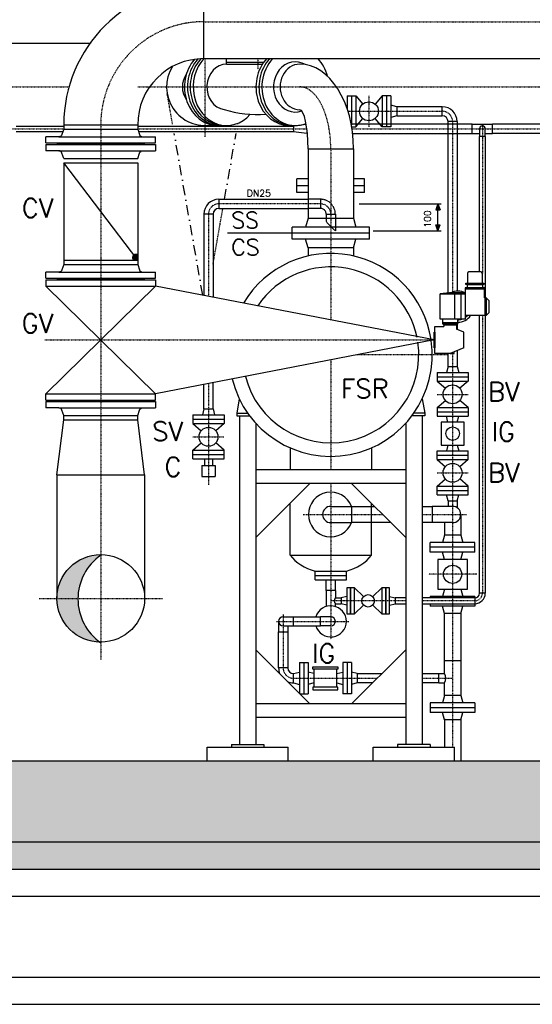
# Model space of a CAD drawing. Header units: millimetres. Extents: x -197187 to 241957296, y -45270 to 70505.
# Tile 3 of 116: x -48676 to -46782, y -41298 to -37659. Entities that reach past the tile are written whole.
import ezdxf
from ezdxf.enums import TextEntityAlignment as Align

# ---------------------------------------------------------------- set-up
doc = ezdxf.new("R2010")
doc.units = ezdxf.units.MM
doc.header["$LTSCALE"] = 0.5
for name, pattern in [('DASHDOT', [1, 0.5, -0.25, 0, -0.25]), ('DOT', [0.25, 0, -0.25]), ('HIDDEN', [0.375, 0.25, -0.125])]:
    doc.linetypes.add(name, pattern=pattern)
for name, color, linetype in [('21', 7, 'Continuous'), ('41', 7, 'Continuous'), ('42', 7, 'Continuous'), ('44', 7, 'Continuous'), ('45', 7, 'Continuous'), ('P-MU025ENTL', 7, 'Continuous'), ('P-MU025ENTLÜ', 7, 'Continuous'), ('P-MU050ENTL', 7, 'Continuous'), ('P-MU150AUSL', 7, 'Continuous'), ('P-MU150EINL', 7, 'Continuous'), ('P-MU200EINL', 7, 'Continuous'), ('P-MU300AUSL', 7, 'Continuous')]:
    doc.layers.add(name, color=color, linetype=linetype)
doc.styles.add('ROMANS', font='ROMANS', dxfattribs={"height": 0.2})

msp = doc.modelspace()

# ---------------------------------------------------------------- hatches: boundary and pattern name
at = {"lineweight": 5}
h = msp.add_hatch(dxfattribs=at)
h.set_pattern_fill('ANSI33', color=256, scale=25)
h.set_pattern_definition([(45, (0, -294.98), (-112.2532, 112.2532), []), (45, (112.25, -294.98), (-112.2532, 112.2532), [79.375, -39.6875])])
h.paths.add_polyline_path([(-51726.934, -35901.362), (-51706.934, -35881.362), (-51496.934, -35881.362), (-51476.934, -35901.362), (-51476.934, -40397.563), (-39076.934, -40397.563), (-39076.934, -35901.362), (-39056.934, -35881.362), (-38846.934, -35881.362), (-38826.934, -35901.362), (-38826.934, -40697.563), (-51726.934, -40697.563)])
at = {"linetype": 'Continuous'}
h = msp.add_hatch(color=256, dxfattribs=at)
h.paths.add_polyline_path([(-47131.294, -38339.563), (-47131.294, -38361.416), (-47123.402, -38361.418)])
h.paths.add_polyline_path([(-47139.197, -38361.413), (-47131.294, -38361.416), (-47131.294, -38339.563)])
h = msp.add_hatch(color=256, dxfattribs=at)
h.paths.add_polyline_path([(-47131.294, -38439.563), (-47131.294, -38417.711), (-47123.402, -38417.709)])
h.paths.add_polyline_path([(-47139.197, -38417.713), (-47131.294, -38417.711), (-47131.294, -38439.563)])
at = {"lineweight": 5}
h = msp.add_hatch(dxfattribs=at)
h.set_pattern_fill('ANSI36', color=256, scale=10)
h.set_pattern_definition([(45, (0, -114305.756), (16.83798, 61.739261), [79.375, -15.875, 0, -15.875])])
h.paths.add_polyline_path([(-51476.934, -40697.563), (-51926.934, -40697.563), (-51926.934, -40797.563), (-51476.934, -40797.563)])
h.paths.add_polyline_path([(-50576.934, -40697.563), (-51476.934, -40697.563), (-51476.934, -40797.563), (-50576.934, -40797.563)])
h.paths.add_polyline_path([(-38626.934, -40697.563), (-50576.934, -40697.563), (-50576.934, -40797.563), (-38626.934, -40797.563)])
at = {"layer": 'P-MU200EINL'}
h = msp.add_hatch(color=256, dxfattribs=at)
h.dxf.hatch_style = 1
h.paths.add_polyline_path([(-48240.434, -38528.621, 1), (-48254.798, -38547.563), (-48240.434, -38547.563)])
h = msp.add_hatch(color=256, dxfattribs=at)
h.dxf.hatch_style = 1
h.paths.add_polyline_path([(-48461.278, -39799.643), (-48538.022, -39799.643, 0.41421356), (-48376.072, -39961.593, -0.24701126)])
h.paths.add_polyline_path([(-48376.072, -39637.693, 0.41421356), (-48538.022, -39799.643), (-48461.278, -39799.643, -0.24701126)])

# ---------------------------------------------------------------- linework, layer by layer
at = {"linetype": 'HIDDEN', "ltscale": 10}
for p, q in [((-47564.934, -38322.713), (-47611.084, -38322.713)), ((-47564.934, -38322.713), (-47564.934, -38356.413)), ((-47564.934, -38356.413), (-47611.084, -38356.413)), ((-47543.784, -38377.563), (-47510.084, -38377.563)), ((-47543.784, -38377.563), (-47543.784, -38405.863)), ((-47510.084, -38377.563), (-47510.084, -38439.563)), ((-47510.084, -38439.563), (-47543.784, -38405.863))]:
    msp.add_line(p, q, dxfattribs=at)
at = {"linetype": 'Continuous'}
for p, q in [((-47131.294, -38339.563), (-47139.197, -38361.413)), ((-47131.294, -38339.563), (-47123.402, -38361.418)), ((-47139.197, -38361.413), (-47123.402, -38361.418)), ((-47139.197, -38417.713), (-47123.402, -38417.709)), ((-47131.294, -38439.563), (-47139.197, -38417.713)), ((-47131.294, -38439.563), (-47123.402, -38417.709))]:
    msp.add_line(p, q, dxfattribs=at)
for p, q in [((-46961.663, -38635.298), (-47027.562, -38635.298)), ((-47068.579, -38766.005), (-47068.579, -38672.707)), ((-47045.658, -38766.005), (-47045.658, -38672.707)), ((-46959.129, -38649.575), (-47030.095, -38649.575)), ((-47030.095, -38649.575), (-47030.095, -38766.005)), ((-46959.129, -38655.305), (-47030.095, -38655.305)), ((-46959.129, -38686.406), (-46959.129, -38649.575)), ((-46953.399, -38686.406), (-46959.129, -38686.406)), ((-46957.614, -38686.406), (-46957.614, -38752.305)), ((-46953.399, -38686.406), (-46941.938, -38697.867)), ((-46953.399, -38686.406), (-46953.399, -38752.305)), ((-46941.938, -38740.845), (-46941.938, -38697.867)), ((-46953.399, -38752.305), (-46941.938, -38740.845)), ((-47114.422, -38778.549), (-47057.118, -38778.549)), ((-47114.422, -38782.328), (-47108.692, -38788.058)), ((-47057.118, -38782.328), (-47062.849, -38788.058)), ((-46953.399, -38752.305), (-47030.095, -38752.305)), ((-47062.849, -38788.058), (-47108.692, -38788.058)), ((-47108.692, -38788.058), (-47108.692, -38792.418)), ((-47062.849, -38788.058), (-47062.849, -38802.186)), ((-47035.343, -38813.907), (-47062.849, -38802.186)), ((-47035.343, -38871.211), (-47035.343, -38813.907)), ((-47035.343, -38871.211), (-47085.77, -38892.699)), ((-47085.77, -38892.699), (-47070.618, -38892.699)), ((-47070.618, -38892.699), (-47070.618, -38886.243))]:
    msp.add_line(p, q)
msp.add_lwpolyline([(-46966.879, -38632.432), (-46966.879, -38596.902, 0.41421356), (-46972.609, -38591.172), (-47016.615, -38591.172, 0.41421356), (-47022.345, -38596.902), (-47022.345, -38632.432)], format="xyb", close=True)
for points in [[(-47027.562, -38638.163), (-47027.562, -38632.432), (-46961.663, -38632.432), (-46961.663, -38638.163)], [(-47022.345, -38649.575), (-47022.345, -38638.163), (-46966.879, -38638.163), (-46966.879, -38649.575)], [(-47145.366, -38871.211), (-47145.366, -38813.907), (-47143.074, -38813.907), (-47143.074, -38871.211)]]:
    msp.add_lwpolyline(points, close=True)
for points in [[(-47030.095, -38766.005), (-47123.018, -38766.005), (-47123.018, -38672.707), (-47030.095, -38672.707)], [(-47114.422, -38766.005), (-47114.422, -38782.328), (-47057.118, -38782.328), (-47057.118, -38766.005)], [(-47085.77, -38892.699), (-47143.074, -38892.699), (-47143.074, -38792.418), (-47108.692, -38792.418)]]:
    msp.add_lwpolyline(points)
at = {"linetype": 'HIDDEN', "ltscale": 10}
for radius in [54.85, 21.15]:
    msp.add_arc((-47564.934, -38377.563), radius, 0, 90, dxfattribs=at)
for centre, radius, start, end in [((-47057.118, -39121.067), 453.177, 86.581427, 98.361383), ((-47057.118, -38719.356), 57.304, 61.863509, 117.830517), ((-47057.118, -38666.35), 5.73, 46.581381, 133.418619), ((-47057.118, -38719.356), 57.304, 270, 324.900368), ((-47057.118, -38719.356), 48.708, 270, 286.720066), ((-47057.118, -38719.356), 48.708, 303.696422, 317.431546)]:
    msp.add_arc(centre, radius, start, end)
at = {"layer": '21', "linetype": 'Continuous', "ltscale": 10}
for p, q in [((-51476.934, -40397.563), (-39076.934, -40397.563)), ((-51926.934, -40697.563), (-38626.934, -40697.563)), ((-51726.934, -40697.563), (-38826.934, -40697.563)), ((-51926.934, -40797.563), (-38626.934, -40797.563))]:
    msp.add_line(p, q, dxfattribs=at)
at = {"layer": '21', "linetype": 'HIDDEN', "ltscale": 10}
msp.add_line((-51476.934, -40897.563), (-39076.934, -40897.563), dxfattribs=at)
at = {"layer": '21', "linetype": 'Continuous'}
for p, q in [((-51926.934, -41197.563), (-38626.934, -41197.563)), ((-51926.934, -41297.563), (-38626.934, -41297.563))]:
    msp.add_line(p, q, dxfattribs=at)
at = {"layer": '41', "linetype": 'Continuous', "ltscale": 10}
for p, q in [((-47865.093, -39059.654), (-47873.976, -39112.563)), ((-47188.775, -39059.654), (-47179.891, -39112.563)), ((-47873.976, -39112.563), (-47834.179, -39112.563)), ((-47873.976, -39112.563), (-47873.976, -39122.563)), ((-47179.891, -39112.563), (-47219.688, -39112.563)), ((-47179.891, -39112.563), (-47179.891, -39122.563)), ((-47873.976, -39122.563), (-47826.934, -39122.563)), ((-47863.976, -39122.563), (-47863.976, -40337.563)), ((-47179.891, -39122.563), (-47226.934, -39122.563)), ((-47189.891, -39122.563), (-47189.891, -40337.563)), ((-47803.976, -39150.294), (-47803.976, -40337.563)), ((-47249.891, -39150.294), (-47249.891, -40337.563)), ((-47249.891, -39322.563), (-47803.976, -39322.563)), ((-47249.891, -39372.563), (-47803.976, -39372.563)), ((-47803.976, -39572.563), (-47603.976, -39372.563)), ((-47249.891, -39572.563), (-47449.891, -39372.563)), ((-47803.976, -39987.563), (-47603.976, -40187.563)), ((-47249.891, -39987.563), (-47449.891, -40187.563)), ((-47249.891, -40187.563), (-47803.976, -40187.563)), ((-47249.891, -40237.563), (-47803.976, -40237.563)), ((-47983.976, -40347.563), (-47683.976, -40347.563)), ((-47983.976, -40397.563), (-47983.976, -40347.563)), ((-47893.976, -40337.563), (-47773.976, -40337.563)), ((-47893.976, -40337.563), (-47893.976, -40347.563)), ((-47773.976, -40337.563), (-47773.976, -40347.563)), ((-47683.976, -40397.563), (-47683.976, -40347.563)), ((-47369.891, -40347.563), (-47069.891, -40347.563)), ((-47369.891, -40397.563), (-47369.891, -40347.563)), ((-47159.891, -40337.563), (-47279.891, -40337.563)), ((-47279.891, -40337.563), (-47279.891, -40347.563)), ((-47159.891, -40337.563), (-47159.891, -40347.563)), ((-47069.891, -40397.563), (-47069.891, -40347.563))]:
    msp.add_line(p, q, dxfattribs=at)
at = {"layer": '41', "linetype": 'DASHDOT', "ltscale": 10}
msp.add_arc((-46994.934, -39778.563), 28, 270, 0, dxfattribs=at)
at = {"layer": '45', "linetype": 'DASHDOT', "ltscale": 10}
for p, q in [((-47995.934, -37666.563), (-42139.144, -37666.563)), ((-47991.114, -38092.259), (-47991.114, -37803.063)), ((-47795.934, -37803.063), (-47795.934, -37843.72)), ((-51111.967, -37907.563), (-48494.137, -37907.563)), ((-48240.434, -37907.563), (-44091.434, -37907.563)), ((-47076.934, -38035.563), (-47076.934, -38665.587)), ((-46966.934, -38047.8), (-46966.934, -38596.113)), ((-48733.293, -38062.563), (-48513.434, -38062.563)), ((-48240.434, -38062.563), (-47615.343, -38062.563)), ((-47448.41, -38062.563), (-45815.343, -38062.563)), ((-47526.934, -38136.563), (-47526.934, -38768.778)), ((-47564.934, -38339.563), (-47940.784, -38339.563)), ((-47978.784, -38377.563), (-47978.784, -38681.398)), ((-46966.934, -38752.305), (-46966.934, -39778.563)), ((-47076.934, -38892.699), (-47076.934, -40347.563)), ((-47526.934, -38916.349), (-47526.934, -39322.563)), ((-47095.554, -38897.563), (-47429.791, -38897.563)), ((-47978.784, -39003.728), (-47978.784, -39378.655)), ((-48036.284, -39200.563), (-47921.284, -39200.563)), ((-47526.934, -39372.563), (-47526.934, -39949.005)), ((-47628.702, -39487.563), (-47334.891, -39487.563)), ((-47189.891, -39487.563), (-47026.053, -39487.563)), ((-47249.891, -39806.563), (-47526.934, -39806.563)), ((-46994.934, -39806.563), (-47189.891, -39806.563))]:
    msp.add_line(p, q, dxfattribs=at)
at = {"layer": '45', "linetype": 'Continuous', "ltscale": 10}
for p, q in [((-47911.934, -37823.413), (-47911.934, -37803.063)), ((-48688.934, -38051.913), (-48513.434, -38051.913)), ((-48240.434, -38051.913), (-47664.934, -38051.913)), ((-47943.934, -38050.063), (-47911.934, -38050.063)), ((-47679.934, -38050.063), (-47657.934, -38050.063)), ((-47617.737, -38046.061), (-47664.934, -38051.913)), ((-47664.934, -38051.913), (-47664.934, -38073.213)), ((-47004.934, -38045.713), (-47451.327, -38045.713)), ((-47004.934, -38079.413), (-47004.934, -38045.713)), ((-47004.934, -38045.713), (-46928.934, -38045.713)), ((-46174.193, -38045.713), (-46928.934, -38045.713)), ((-46928.934, -38079.413), (-46928.934, -38045.713)), ((-48516.708, -38073.213), (-48688.934, -38073.213)), ((-47664.934, -38073.213), (-48237.16, -38073.213)), ((-47614.934, -38079.413), (-47664.934, -38073.213)), ((-47614.934, -38065.955), (-47614.934, -38079.413)), ((-47614.934, -38079.413), (-47613.546, -38079.413)), ((-47446.12, -38079.413), (-47004.934, -38079.413)), ((-47004.934, -38079.413), (-46977.584, -38079.413)), ((-46977.584, -38062.563), (-46977.584, -38090.563)), ((-46956.284, -38090.563), (-46977.584, -38090.563)), ((-46977.584, -38591.172), (-46977.584, -38090.563)), ((-46956.284, -38090.563), (-46956.284, -38062.563)), ((-46956.284, -38079.413), (-46928.934, -38079.413)), ((-46956.284, -38090.563), (-46956.284, -38686.406)), ((-45813.546, -38079.413), (-46928.934, -38079.413)), ((-47611.084, -38136.563), (-47611.084, -38392.563)), ((-47611.084, -38136.563), (-47442.784, -38136.563)), ((-47442.784, -38136.563), (-47442.784, -38392.563)), ((-47940.784, -38322.713), (-47611.084, -38322.713)), ((-47940.784, -38322.713), (-47940.784, -38356.413)), ((-47421.547, -38339.563), (-47118.794, -38339.563)), ((-47131.294, -38439.563), (-47131.294, -38339.563)), ((-47995.634, -38377.563), (-47995.634, -38678.14)), ((-47961.934, -38377.563), (-47995.634, -38377.563)), ((-47961.934, -38377.563), (-47961.934, -38684.657)), ((-47940.784, -38356.413), (-47611.084, -38356.413)), ((-47611.084, -38392.563), (-47619.926, -38425.563)), ((-47611.084, -38392.563), (-47442.784, -38392.563)), ((-47442.784, -38392.563), (-47433.941, -38425.563)), ((-47384.434, -38425.563), (-47669.434, -38425.563)), ((-47669.434, -38469.563), (-47669.434, -38425.563)), ((-47384.434, -38447.563), (-47669.434, -38447.563)), ((-47384.434, -38469.563), (-47384.434, -38425.563)), ((-47370.056, -38439.563), (-47118.794, -38439.563)), ((-47384.434, -38469.563), (-47669.434, -38469.563)), ((-47611.084, -38502.563), (-47619.926, -38469.563)), ((-47442.784, -38502.563), (-47433.941, -38469.563)), ((-47442.784, -38502.563), (-47611.084, -38502.563)), ((-47611.084, -38502.563), (-47611.084, -38532.127)), ((-47442.784, -38502.563), (-47442.784, -38532.127)), ((-46977.584, -39778.563), (-46977.584, -38752.305)), ((-46956.284, -38752.305), (-46956.284, -39778.563)), ((-47961.934, -39097.563), (-47961.934, -39000.47)), ((-47995.634, -39097.563), (-47995.634, -39006.987)), ((-47995.634, -39097.563), (-48001.529, -39119.563)), ((-47995.634, -39097.563), (-47961.934, -39097.563)), ((-47961.934, -39097.563), (-47956.039, -39119.563)), ((-48036.284, -39119.563), (-48036.284, -39151.563)), ((-48036.284, -39119.563), (-47921.284, -39119.563)), ((-48036.284, -39135.563), (-47921.284, -39135.563)), ((-47921.284, -39119.563), (-47921.284, -39151.563)), ((-48036.284, -39151.563), (-47921.284, -39151.563)), ((-48036.284, -39151.563), (-48005.423, -39177.862)), ((-47921.284, -39151.563), (-47952.144, -39177.862)), ((-48036.284, -39249.563), (-48005.423, -39223.265)), ((-48036.284, -39249.563), (-47921.284, -39249.563)), ((-48036.284, -39281.563), (-48036.284, -39249.563)), ((-47921.284, -39249.563), (-47952.144, -39223.265)), ((-47921.284, -39281.563), (-47921.284, -39249.563)), ((-48036.284, -39265.563), (-47921.284, -39265.563)), ((-48036.284, -39281.563), (-47921.284, -39281.563)), ((-47993.784, -39281.563), (-47993.784, -39306.563)), ((-47963.784, -39281.563), (-47963.784, -39306.563)), ((-48003.784, -39306.563), (-48003.784, -39346.563)), ((-48003.784, -39306.563), (-47953.784, -39306.563)), ((-47953.784, -39306.563), (-47953.784, -39346.563)), ((-48003.784, -39346.563), (-47953.784, -39346.563)), ((-47249.891, -39795.913), (-47288.934, -39795.913)), ((-46994.934, -39795.913), (-47189.891, -39795.913)), ((-46994.934, -39795.913), (-46994.934, -39817.213)), ((-46956.284, -39778.563), (-46977.584, -39778.563)), ((-47288.934, -39817.213), (-47249.891, -39817.213)), ((-47189.891, -39817.213), (-46994.934, -39817.213))]:
    msp.add_line(p, q, dxfattribs=at)
msp.add_circle((-47978.784, -39200.563), 35, dxfattribs=at)
for centre, radius, start, end in [((-47991.114, -37907.563), 142.5, 148.212105, 280.220064), ((-47991.114, -37907.563), 84.15, 145.004475, 214.995525), ((-47795.934, -37578.278), 431.346, 253.114122, 273.85707), ((-46966.934, -38062.563), 10.65, 0, 180), ((-47940.784, -38377.563), 54.85, 90, 180), ((-47940.784, -38377.563), 21.15, 90, 180), ((-47526.934, -38897.563), 375, 8.670904, 149.349914), ((-47526.934, -38897.563), 325, 11.339677, 146.159414), ((-47526.934, -38897.563), 375, 193.763997, 8.206594), ((-47526.934, -38897.563), 325, 194.19815, 8.229696), ((-46994.934, -39778.563), 38.65, 270, 0), ((-46994.934, -39778.563), 17.35, 270, 0)]:
    msp.add_arc(centre, radius, start, end, dxfattribs=at)
at = {"layer": '45', "linetype": 'DASHDOT', "ltscale": 10}
for centre, start, end in [((-47114.934, -38035.563), 0, 90), ((-47940.784, -38377.563), 90, 180), ((-47564.934, -38377.563), 0, 90), ((-47664.934, -40054.563), 180, 270)]:
    msp.add_arc(centre, 38, start, end, dxfattribs=at)
at = {"layer": '45', "linetype": 'Continuous', "ltscale": 10}
for centre, major_axis, ratio, start_param, end_param in [((-47922.934, -37907.563), (0, -142.5), 0.866025, 3.89179369, 6.28318531), ((-47911.934, -37907.563), (0, -142.5), 0.866025, 3.88917733, 7.06539428), ((-47679.934, -37907.563), (0, -142.5), 0.866025, 3.88917733, 6.28318531), ((-47668.934, -37907.563), (0, -142.5), 0.866025, 3.88917733, 6.28318531), ((-47657.934, -37907.563), (0, -142.5), 0.866025, 3.88917733, 6.60972898), ((-47657.934, -37907.563), (0, -142.5), 0.866025, 1.85308878, 2.39400798), ((-47943.934, -37907.563), (0, -142.5), 0.866025, 3.9134932, 6.28318531), ((-47932.934, -37907.563), (0, -142.5), 0.866025, 3.89917739, 6.28318531), ((-47911.934, -37907.563), (0, -84.15), 0.86602572, 3.14159265, 6.15533961), ((-47657.934, -37907.563), (0, -92.992), 0.86602544, 2.66041872, 6.58681691), ((-47641.434, -37907.563), (0, -84.15), 0.86602544, 3.14159265, 6.28318531), ((-47641.434, -38136.563), (0, 313.15), 0.63436021, 4.71238898, 6.28318516), ((-47641.434, -38136.563), (0, 144.85), 0.20952641, 4.71238898, 6.28282035)]:
    msp.add_ellipse(centre, major_axis=major_axis, ratio=ratio, start_param=start_param, end_param=end_param, dxfattribs=at)
at = {"layer": '45', "linetype": 'DASHDOT', "ltscale": 10}
msp.add_ellipse((-47641.434, -38136.563), major_axis=(0, 229), ratio=0.49999956, start_param=4.71238898, end_param=6.28318531, dxfattribs=at)
at = {"layer": 'P-MU025ENTL', "linetype": 'Continuous', "ltscale": 10}
for p, q in [((-47543.784, -39768.563), (-47543.784, -39728.563)), ((-47510.084, -39768.563), (-47510.084, -39728.563)), ((-47510.084, -39768.563), (-47543.784, -39768.563)), ((-47543.784, -39768.563), (-47543.784, -39827.588)), ((-47510.084, -39768.563), (-47510.084, -39795.913)), ((-47510.084, -39795.913), (-47488.934, -39795.913)), ((-47488.934, -39795.913), (-47488.934, -39817.213)), ((-47510.084, -39827.588), (-47510.084, -39817.213)), ((-47510.084, -39817.213), (-47488.934, -39817.213)), ((-47702.934, -39865.713), (-47664.934, -39865.713)), ((-47664.934, -39899.413), (-47664.934, -39865.713)), ((-47664.934, -39865.713), (-47564.934, -39865.713)), ((-47564.934, -39899.413), (-47564.934, -39865.713)), ((-47526.934, -39865.713), (-47564.934, -39865.713)), ((-47702.934, -39899.413), (-47664.934, -39899.413)), ((-47664.934, -39899.413), (-47564.934, -39899.413)), ((-47526.934, -39899.413), (-47564.934, -39899.413))]:
    msp.add_line(p, q, dxfattribs=at)
at = {"layer": 'P-MU025ENTL', "linetype": 'DASHDOT', "ltscale": 10}
for p, q in [((-47702.934, -39857.577), (-47702.934, -40054.563)), ((-47727.92, -39882.563), (-47460.492, -39882.563))]:
    msp.add_line(p, q, dxfattribs=at)
at = {"layer": 'P-MU025ENTL', "linetype": 'Continuous', "ltscale": 10}
for centre, radius, start, end in [((-47497.026, -39806.563), 16.85, 140.798656, 219.201344), ((-47526.934, -39882.563), 57.5, 197.040253, 162.959747), ((-47702.934, -39882.563), 16.85, 90, 270), ((-47526.934, -39882.563), 16.85, 270, 90)]:
    msp.add_arc(centre, radius, start, end, dxfattribs=at)
at = {"layer": 'P-MU025ENTLÜ', "linetype": 'DASHDOT', "ltscale": 10}
for p, q in [((-47385.934, -37940.063), (-47385.934, -38055.063)), ((-47463.426, -37997.563), (-47114.934, -37997.563)), ((-47134.434, -39043.563), (-47019.434, -39043.563)), ((-47134.434, -39333.563), (-47019.434, -39333.563))]:
    msp.add_line(p, q, dxfattribs=at)
at = {"layer": 'P-MU025ENTLÜ', "linetype": 'Continuous', "ltscale": 10}
for p, q in [((-47134.434, -38962.563), (-47019.434, -38962.563)), ((-47134.434, -38962.563), (-47134.434, -38994.563)), ((-47093.784, -38940.563), (-47099.679, -38962.563)), ((-47093.784, -38940.563), (-47060.084, -38940.563)), ((-47060.084, -38940.563), (-47054.189, -38962.563)), ((-47019.434, -38962.563), (-47019.434, -38994.563)), ((-47134.434, -38978.563), (-47019.434, -38978.563)), ((-47134.434, -38994.563), (-47019.434, -38994.563)), ((-47134.434, -38994.563), (-47103.573, -39020.862)), ((-47019.434, -38994.563), (-47050.294, -39020.862)), ((-47134.434, -39092.563), (-47103.573, -39066.265)), ((-47019.434, -39092.563), (-47050.294, -39066.265)), ((-47134.434, -39092.563), (-47134.434, -39124.563)), ((-47134.434, -39092.563), (-47019.434, -39092.563)), ((-47134.434, -39108.563), (-47019.434, -39108.563)), ((-47019.434, -39092.563), (-47019.434, -39124.563)), ((-47134.434, -39124.563), (-47019.434, -39124.563)), ((-47093.918, -39146.063), (-47099.679, -39124.563)), ((-47059.95, -39146.063), (-47054.189, -39124.563)), ((-47134.434, -39284.563), (-47134.434, -39252.563)), ((-47134.434, -39252.563), (-47019.434, -39252.563)), ((-47093.918, -39231.063), (-47099.679, -39252.563)), ((-47059.95, -39231.063), (-47054.189, -39252.563)), ((-47019.434, -39284.563), (-47019.434, -39252.563)), ((-47134.434, -39268.563), (-47019.434, -39268.563)), ((-47134.434, -39284.563), (-47019.434, -39284.563)), ((-47134.434, -39284.563), (-47103.573, -39310.862)), ((-47019.434, -39284.563), (-47050.294, -39310.862)), ((-47134.434, -39382.563), (-47103.573, -39356.265)), ((-47019.434, -39382.563), (-47050.294, -39356.265)), ((-47134.434, -39414.563), (-47134.434, -39382.563)), ((-47134.434, -39382.563), (-47019.434, -39382.563)), ((-47134.434, -39398.563), (-47019.434, -39398.563)), ((-47019.434, -39414.563), (-47019.434, -39382.563)), ((-47134.434, -39414.563), (-47019.434, -39414.563)), ((-47093.784, -39436.563), (-47099.679, -39414.563)), ((-47060.084, -39436.563), (-47054.189, -39414.563)), ((-47642.934, -40035.063), (-47642.934, -40148.606)), ((-47642.934, -40035.063), (-47610.934, -40035.063)), ((-47626.934, -40035.063), (-47626.934, -40150.063)), ((-47610.934, -40035.063), (-47610.934, -40150.063)), ((-47450.934, -40035.063), (-47482.934, -40035.063)), ((-47482.934, -40035.063), (-47482.934, -40150.063)), ((-47466.934, -40035.063), (-47466.934, -40150.063)), ((-47450.934, -40035.063), (-47450.934, -40150.063)), ((-47664.934, -40075.713), (-47642.934, -40069.818)), ((-47589.434, -40075.579), (-47610.934, -40069.818)), ((-47504.434, -40075.579), (-47482.934, -40069.818)), ((-47428.934, -40075.713), (-47450.934, -40069.818)), ((-47664.934, -40109.413), (-47642.934, -40115.308)), ((-47589.434, -40109.547), (-47610.934, -40115.308)), ((-47504.434, -40109.547), (-47482.934, -40115.308)), ((-47428.934, -40109.413), (-47450.934, -40115.308)), ((-47641.476, -40150.063), (-47610.934, -40150.063)), ((-47450.934, -40150.063), (-47482.934, -40150.063))]:
    msp.add_line(p, q, dxfattribs=at)
for points in [[(-47034.434, -39231.063), (-47034.434, -39146.063), (-47119.434, -39146.063), (-47119.434, -39231.063)], [(-47593.526, -40050.063), (-47500.342, -40050.063), (-47500.342, -40059.713), (-47593.526, -40059.713)], [(-47593.526, -40135.063), (-47500.342, -40135.063), (-47500.342, -40125.413), (-47593.526, -40125.413)]]:
    msp.add_lwpolyline(points, close=True, dxfattribs=at)
for points in [[(-47589.434, -40059.713), (-47589.434, -40125.413)], [(-47504.434, -40125.413), (-47504.434, -40059.713)]]:
    msp.add_lwpolyline(points, dxfattribs=at)
for centre, radius in [((-47076.934, -39043.563), 35), ((-47076.934, -39188.563), 25), ((-47076.934, -39333.563), 35)]:
    msp.add_circle(centre, radius, dxfattribs=at)
at = {"layer": 'P-MU050ENTL', "linetype": 'Continuous', "ltscale": 10}
for p, q in [((-47450.934, -39457.413), (-47450.934, -39517.713)), ((-47107.084, -39563.563), (-47114.318, -39590.563)), ((-47046.784, -39563.563), (-47107.084, -39563.563)), ((-47046.784, -39563.563), (-47039.549, -39590.563)), ((-46994.434, -39590.563), (-47159.434, -39590.563)), ((-47159.434, -39626.563), (-47159.434, -39590.563)), ((-46994.434, -39608.563), (-47159.434, -39608.563)), ((-46994.434, -39626.563), (-46994.434, -39590.563)), ((-46994.434, -39626.563), (-47159.434, -39626.563)), ((-47107.084, -39653.563), (-47114.318, -39626.563)), ((-47046.784, -39653.563), (-47039.549, -39626.563)), ((-47107.084, -39763.563), (-47114.318, -39790.563)), ((-47046.784, -39763.563), (-47039.549, -39790.563)), ((-46994.434, -39790.563), (-47159.434, -39790.563)), ((-47159.434, -39790.563), (-47159.434, -39795.913)), ((-46994.434, -39790.563), (-46994.434, -39795.906)), ((-47159.434, -39817.213), (-47159.434, -39826.563)), ((-46994.434, -39826.563), (-47159.434, -39826.563)), ((-47107.084, -39853.563), (-47114.318, -39826.563)), ((-47046.784, -39853.563), (-47039.549, -39826.563)), ((-46994.434, -39817.21), (-46994.434, -39826.563)), ((-47046.784, -39853.563), (-47107.084, -39853.563)), ((-47107.084, -40075.713), (-47107.084, -39853.563)), ((-47046.784, -39853.563), (-47046.784, -40028.563)), ((-47046.784, -40028.563), (-47107.084, -40028.563)), ((-47107.084, -40156.563), (-47107.084, -40109.413)), ((-47107.084, -40156.563), (-47114.318, -40183.563)), ((-47046.784, -40156.563), (-47107.084, -40156.563)), ((-47046.784, -40156.563), (-47039.549, -40183.563)), ((-46994.434, -40183.563), (-47159.434, -40183.563)), ((-47159.434, -40183.563), (-47159.434, -40219.563)), ((-46994.434, -40201.563), (-47159.434, -40201.563)), ((-46994.434, -40183.563), (-46994.434, -40219.563)), ((-46994.434, -40219.563), (-47159.434, -40219.563)), ((-47107.084, -40246.563), (-47114.318, -40219.563)), ((-47046.784, -40246.563), (-47039.549, -40219.563)), ((-47046.784, -40246.563), (-47107.084, -40246.563))]:
    msp.add_line(p, q, dxfattribs=at)
at = {"layer": 'P-MU050ENTL', "linetype": 'DASHDOT', "ltscale": 10}
for p, q in [((-46987.844, -39708.563), (-47166.024, -39708.563)), ((-47664.934, -40092.563), (-47354.891, -40092.563)), ((-47189.891, -40092.563), (-47076.934, -40092.563))]:
    msp.add_line(p, q, dxfattribs=at)
at = {"layer": 'P-MU050ENTL', "linetype": 'Continuous', "ltscale": 10}
msp.add_arc((-47526.934, -39487.563), 30.15, 90, 270, dxfattribs=at)
at = {"layer": 'P-MU150AUSL', "linetype": 'Continuous', "ltscale": 10}
for p, q in [((-47911.934, -37815.913), (-47774.432, -37815.913)), ((-47911.934, -37823.413), (-47779.527, -37823.413)), ((-47651.934, -38297.563), (-47651.934, -38247.563)), ((-47611.084, -38247.563), (-47651.934, -38247.563)), ((-47611.084, -38272.563), (-47651.934, -38272.563)), ((-47401.934, -38247.563), (-47442.784, -38247.563)), ((-47401.934, -38272.563), (-47442.784, -38272.563)), ((-47401.934, -38297.563), (-47401.934, -38247.563)), ((-47611.084, -38297.563), (-47651.934, -38297.563)), ((-47401.934, -38297.563), (-47442.784, -38297.563)), ((-47676.934, -39241.256), (-47676.934, -39322.563)), ((-47376.934, -39241.256), (-47376.934, -39322.563)), ((-47676.934, -39637.563), (-47676.934, -39445.521)), ((-47376.934, -39637.563), (-47376.934, -39445.521)), ((-47376.934, -39637.563), (-47376.934, -39445.521)), ((-47676.934, -39637.563), (-47376.934, -39637.563)), ((-47584.434, -39728.563), (-47584.434, -39696.563)), ((-47584.434, -39696.563), (-47469.434, -39696.563)), ((-47584.434, -39712.563), (-47469.434, -39712.563)), ((-47584.434, -39728.563), (-47469.434, -39728.563)), ((-47509.837, -39696.563), (-47469.434, -39696.563)), ((-47506.809, -39728.563), (-47469.434, -39728.563)), ((-47505.295, -39712.563), (-47469.434, -39712.563)), ((-47469.434, -39728.563), (-47469.434, -39696.563)), ((-47469.434, -39728.563), (-47469.434, -39696.563))]:
    msp.add_line(p, q, dxfattribs=at)
at = {"layer": 'P-MU150AUSL'}
msp.add_line((-47669.434, -38447.563), (-47908.958, -38447.563), dxfattribs=at)
at = {"layer": 'P-MU150AUSL', "linetype": 'Continuous', "ltscale": 10}
for centre, start_param, end_param in [((-47528.404, -39575.577), 3.64636544, 4.3758927), ((-47525.463, -39575.577), 5.04888526, 5.77841253), ((-47525.463, -39575.577), 5.04888526, 5.77841253)]:
    msp.add_ellipse(centre, major_axis=(169.693, 0), ratio=0.75533428, start_param=start_param, end_param=end_param, dxfattribs=at)
at = {"layer": 'P-MU150EINL', "linetype": 'DASHDOT', "ltscale": 10}
for p, q in [((-48376.934, -38047.563), (-48376.934, -40025.611)), ((-48583.68, -38842.563), (-47145.378, -38842.563)), ((-48604.981, -39797.563), (-48148.886, -39797.563))]:
    msp.add_line(p, q, dxfattribs=at)
msp.add_arc((-47995.934, -38047.563), 381, 90, 180, dxfattribs=at)
at = {"layer": 'P-MU200EINL'}
for p, q in [((-47995.934, -37803.063), (-47995.934, -37530.063)), ((-47995.934, -37803.063), (-43847.934, -37803.063)), ((-47466.934, -37940.063), (-47434.934, -37940.063)), ((-47466.934, -37940.063), (-47466.934, -37986.918)), ((-47450.934, -37940.063), (-47450.934, -38047.786)), ((-47434.934, -37940.063), (-47434.934, -38055.063)), ((-47434.934, -37940.063), (-47408.635, -37970.924)), ((-47336.934, -37940.063), (-47363.232, -37970.924)), ((-47304.934, -37940.063), (-47336.934, -37940.063)), ((-47336.934, -37940.063), (-47336.934, -38055.063)), ((-47320.934, -37940.063), (-47320.934, -38055.063)), ((-47304.934, -37940.063), (-47304.934, -38055.063)), ((-47470.926, -37975.888), (-47466.934, -37974.818)), ((-47282.934, -37980.713), (-47304.934, -37974.818)), ((-47282.934, -37980.713), (-47282.934, -38014.413)), ((-47114.934, -37980.713), (-47282.934, -37980.713)), ((-47114.934, -38014.413), (-47114.934, -37980.713)), ((-47282.934, -38014.413), (-47304.934, -38020.308)), ((-47282.934, -38014.413), (-47114.934, -38014.413)), ((-48513.434, -38047.563), (-48240.434, -38047.563)), ((-48513.434, -38047.563), (-48513.434, -38063.563)), ((-48240.434, -38047.563), (-48240.434, -38063.563)), ((-47449.629, -38055.063), (-47434.934, -38055.063)), ((-47434.934, -38055.063), (-47408.635, -38024.203)), ((-47336.934, -38055.063), (-47363.232, -38024.203)), ((-47304.934, -38055.063), (-47336.934, -38055.063)), ((-47060.084, -38035.563), (-47093.784, -38035.563)), ((-47093.784, -38669.376), (-47093.784, -38035.563)), ((-47060.084, -38035.563), (-47060.084, -38661.446)), ((-48579.434, -38114.563), (-48579.434, -38091.563)), ((-48531.534, -38091.563), (-48222.333, -38091.563)), ((-48513.434, -38063.563), (-48240.434, -38063.563)), ((-48174.434, -38114.563), (-48174.434, -38091.563)), ((-48579.434, -38114.563), (-48174.434, -38114.563)), ((-48579.434, -38120.563), (-48174.434, -38120.563)), ((-48579.434, -38120.563), (-48579.434, -38143.563)), ((-48536.934, -38117.563), (-48536.934, -38114.563)), ((-48536.934, -38117.563), (-48216.934, -38117.563)), ((-48536.934, -38117.563), (-48216.934, -38117.563)), ((-48536.934, -38117.563), (-48536.934, -38120.563)), ((-48216.934, -38117.563), (-48216.934, -38114.563)), ((-48216.934, -38117.563), (-48216.934, -38120.563)), ((-48174.434, -38120.563), (-48174.434, -38143.563)), ((-48531.534, -38143.563), (-48222.333, -38143.563)), ((-48513.434, -38171.563), (-48240.434, -38171.563)), ((-48513.434, -38187.563), (-48240.434, -38187.563)), ((-48513.434, -38187.563), (-48513.434, -38547.563)), ((-48240.434, -38547.563), (-48513.434, -38187.563)), ((-48240.434, -38187.563), (-48240.434, -38547.563)), ((-48513.434, -38547.563), (-48240.434, -38547.563)), ((-48513.434, -38547.563), (-48513.434, -38563.563)), ((-48513.434, -38563.563), (-48240.434, -38563.563)), ((-48240.434, -38547.563), (-48240.434, -38563.563)), ((-48579.434, -38614.563), (-48579.434, -38591.563)), ((-48531.534, -38591.563), (-48222.333, -38591.563)), ((-48174.434, -38614.563), (-48174.434, -38591.563)), ((-48579.434, -38614.563), (-48174.434, -38614.563)), ((-48579.434, -38620.563), (-48174.434, -38620.563)), ((-48579.434, -38620.563), (-48579.434, -38643.563)), ((-48536.934, -38617.563), (-48536.934, -38614.563)), ((-48536.934, -38617.563), (-48216.934, -38617.563)), ((-48536.934, -38617.563), (-48216.934, -38617.563)), ((-48536.934, -38617.563), (-48536.934, -38620.563)), ((-48216.934, -38617.563), (-48216.934, -38614.563)), ((-48216.934, -38617.563), (-48216.934, -38620.563)), ((-48174.434, -38620.563), (-48174.434, -38643.563)), ((-48579.434, -38643.563), (-48174.434, -38643.563)), ((-48579.434, -38643.563), (-48174.434, -39041.563)), ((-48174.434, -38643.563), (-48579.434, -39041.563)), ((-47145.378, -38842.563), (-48174.434, -38643.563)), ((-47060.084, -38785.294), (-47060.084, -38803.364)), ((-47145.378, -38842.563), (-48174.434, -39041.563)), ((-47093.784, -38940.563), (-47093.784, -38892.699)), ((-47060.084, -38881.753), (-47060.084, -38940.563)), ((-48579.434, -39064.563), (-48579.434, -39041.563)), ((-48579.434, -39041.563), (-48174.434, -39041.563)), ((-48579.434, -39064.563), (-48174.434, -39064.563)), ((-48579.434, -39070.563), (-48174.434, -39070.563)), ((-48579.434, -39070.563), (-48579.434, -39093.563)), ((-48536.934, -39067.563), (-48536.934, -39064.563)), ((-48536.934, -39067.563), (-48216.934, -39067.563)), ((-48536.934, -39067.563), (-48536.934, -39070.563)), ((-48536.934, -39067.563), (-48216.934, -39067.563)), ((-48216.934, -39067.563), (-48216.934, -39064.563)), ((-48216.934, -39067.563), (-48216.934, -39070.563)), ((-48174.434, -39064.563), (-48174.434, -39041.563)), ((-48174.434, -39070.563), (-48174.434, -39093.563)), ((-48531.534, -39093.563), (-48222.333, -39093.563)), ((-48538.884, -39340.563), (-48513.434, -39137.563)), ((-48513.434, -39137.563), (-48513.434, -39121.563)), ((-48513.434, -39121.563), (-48240.434, -39121.563)), ((-48513.434, -39137.563), (-48240.434, -39137.563)), ((-48240.434, -39137.563), (-48240.434, -39121.563)), ((-48214.984, -39340.563), (-48240.434, -39137.563)), ((-48538.884, -39340.563), (-48214.984, -39340.563)), ((-48538.884, -39340.563), (-48538.884, -39797.563)), ((-48214.984, -39340.563), (-48214.984, -39797.563)), ((-47093.784, -39436.563), (-47060.084, -39436.563)), ((-47093.784, -39436.563), (-47093.784, -39457.413)), ((-47060.084, -39436.563), (-47060.084, -39462.561)), ((-47526.934, -39457.413), (-47450.934, -39457.413)), ((-47450.934, -39457.413), (-47365.041, -39457.413)), ((-47189.891, -39457.413), (-47152.934, -39457.413)), ((-47152.934, -39457.413), (-47152.934, -39517.713)), ((-47076.934, -39457.413), (-47152.934, -39457.413)), ((-47046.784, -39487.563), (-47046.784, -39563.563)), ((-47526.934, -39517.713), (-47450.934, -39517.713)), ((-47304.741, -39517.713), (-47450.934, -39517.713)), ((-47152.934, -39517.713), (-47189.891, -39517.713)), ((-47076.934, -39517.713), (-47152.934, -39517.713)), ((-47107.084, -39517.713), (-47107.084, -39563.563)), ((-47439.934, -39759.063), (-47406.017, -39790.652)), ((-47337.934, -39759.063), (-47371.85, -39790.652)), ((-47467.934, -39790.563), (-47488.934, -39795.913)), ((-47309.934, -39790.563), (-47288.934, -39795.913)), ((-47288.934, -39795.913), (-47288.934, -39817.213)), ((-47467.934, -39822.563), (-47488.934, -39817.213)), ((-47406.017, -39822.475), (-47439.934, -39854.063)), ((-47371.85, -39822.475), (-47337.934, -39854.063)), ((-47309.934, -39822.563), (-47288.934, -39817.213)), ((-47719.784, -39882.563), (-47719.784, -39920.563)), ((-47686.084, -39899.413), (-47686.084, -39920.563)), ((-47719.784, -39920.563), (-47686.084, -39920.563)), ((-47719.784, -40054.563), (-47719.784, -39920.563)), ((-47686.084, -39920.563), (-47686.084, -40054.563)), ((-47686.084, -40054.563), (-47719.784, -40054.563)), ((-47046.784, -40028.563), (-47046.784, -40092.563)), ((-47664.934, -40109.413), (-47664.934, -40075.713)), ((-47428.934, -40075.713), (-47338.041, -40075.713)), ((-47428.934, -40075.713), (-47428.934, -40109.413)), ((-47189.891, -40075.713), (-47127.934, -40075.713)), ((-47127.934, -40109.413), (-47127.934, -40075.713)), ((-47127.934, -40075.713), (-47107.084, -40075.713)), ((-47046.784, -40092.563), (-47046.784, -40156.563)), ((-47371.741, -40109.413), (-47428.934, -40109.413)), ((-47127.934, -40109.413), (-47189.891, -40109.413)), ((-47127.934, -40109.413), (-47107.084, -40109.413)), ((-47107.084, -40242.563), (-47107.084, -40347.563)), ((-47046.784, -40242.563), (-47046.784, -40397.563))]:
    msp.add_line(p, q, dxfattribs=at)
at = {"layer": 'P-MU200EINL', "linetype": 'DASHDOT', "ltscale": 10}
for p, q in [((-48111.437, -38045.713), (-48131.446, -37932.327)), ((-47870.791, -38045.713), (-47870.067, -38041.613)), ((-47961.934, -38562.204), (-47925.619, -38356.413))]:
    msp.add_line(p, q, dxfattribs=at)
at = {"layer": 'P-MU200EINL', "linetype": 'DASHDOT', "ltscale": 150}
for p, q in [((-47999.984, -38677.299), (-48105.49, -38079.413)), ((-47919.672, -38322.713), (-47876.738, -38079.413))]:
    msp.add_line(p, q, dxfattribs=at)
at = {"layer": 'P-MU200EINL'}
for points in [[(-48513.434, -38063.563), (-48520.17, -38083.419, -0.32134723), (-48531.534, -38091.563), (-48579.434, -38091.563)], [(-48240.434, -38063.563), (-48233.697, -38083.419, 0.32134723), (-48222.333, -38091.563), (-48174.434, -38091.563)], [(-48513.434, -38171.563), (-48520.17, -38151.708, 0.32134723), (-48531.534, -38143.563), (-48579.434, -38143.563)], [(-48240.434, -38171.563), (-48233.697, -38151.708, -0.32134723), (-48222.333, -38143.563), (-48174.434, -38143.563)], [(-48513.434, -38563.563), (-48520.17, -38583.419, -0.32134723), (-48531.534, -38591.563), (-48579.434, -38591.563)], [(-48240.434, -38563.563), (-48233.697, -38583.419, 0.32134723), (-48222.333, -38591.563), (-48174.434, -38591.563)], [(-48513.434, -39121.563), (-48520.17, -39101.708, 0.32134723), (-48531.534, -39093.563), (-48579.434, -39093.563)], [(-48240.434, -39121.563), (-48233.697, -39101.708, -0.32134723), (-48222.333, -39093.563), (-48174.434, -39093.563)]]:
    msp.add_lwpolyline(points, format="xyb", dxfattribs=at)
for points in [[(-47131.934, -39763.563), (-47021.934, -39763.563), (-47021.934, -39653.563), (-47131.934, -39653.563)], [(-47467.934, -39854.063), (-47453.934, -39854.063), (-47453.934, -39759.063), (-47467.934, -39759.063)], [(-47453.934, -39854.063), (-47439.934, -39854.063), (-47439.934, -39759.063), (-47453.934, -39759.063)], [(-47337.934, -39854.063), (-47323.934, -39854.063), (-47323.934, -39759.063), (-47337.934, -39759.063)], [(-47323.934, -39854.063), (-47309.934, -39854.063), (-47309.934, -39759.063), (-47323.934, -39759.063)]]:
    msp.add_lwpolyline(points, close=True, dxfattribs=at)
for centre, radius in [((-47385.934, -37997.563), 35), ((-48376.934, -39797.563), 161.95), ((-47076.934, -39708.563), 33.725), ((-47388.934, -39806.563), 23.346)]:
    msp.add_circle(centre, radius, dxfattribs=at)
for centre, radius, start, end in [((-47995.934, -38047.563), 517.5, 90, 180), ((-47995.934, -38047.563), 244.5, 90, 180), ((-47114.934, -38035.563), 54.85, 0, 90), ((-47114.934, -38035.563), 21.15, 0, 90), ((-48247.616, -38538.092), 11.886, 52.825745, 232.825745), ((-47526.934, -39487.563), 82.5, 21.435559, 338.564441), ((-47076.934, -39487.563), 30.15, 270, 90), ((-48264.766, -39799.643), 196.512, 124.500154, 235.499846), ((-47664.934, -40054.563), 54.85, 180, 203.239874), ((-47664.934, -40054.563), 21.15, 180, 270), ((-47132.086, -40092.563), 30.15, 326.022154, 33.977846), ((-47664.934, -40054.563), 54.85, 246.760126, 270)]:
    msp.add_arc(centre, radius, start, end, dxfattribs=at)
at = {"layer": 'P-MU300AUSL', "linetype": 'Continuous', "ltscale": 10}
msp.add_line((-49439.53, -37745.613), (-48416.21, -37745.613), dxfattribs=at)

# ---------------------------------------------------------------- texts
at = {"layer": '42', "linetype": 'Continuous', "ltscale": 10, "style": 'ROMANS'}
msp.add_text('CV', height=70, dxfattribs=at).set_placement((-48668.696, -38390.258))
at = {"layer": '44', "linetype": 'Continuous', "ltscale": 10, "style": 'ROMANS'}
msp.add_text('100', height=25, rotation=90, dxfattribs=at).set_placement((-47157.343, -38427.835))
at = {"layer": '45', "linetype": 'DOT', "ltscale": 10, "style": 'ROMANS'}
msp.add_text('DN25', height=25, dxfattribs=at).set_placement((-47837.171, -38312.713))
at = {"layer": 'P-MU025ENTLÜ', "linetype": 'Continuous', "ltscale": 10, "style": 'ROMANS'}
for s, p in [('BV', (-46946.401, -39068.91)), ('IG', (-46933.398, -39216.213)), ('BV', (-46946.401, -39367.851))]:
    msp.add_text(s, height=70, dxfattribs=at).set_placement(p)
at = {"layer": 'P-MU050ENTL', "linetype": 'Continuous', "ltscale": 10, "style": 'ROMANS'}
msp.add_text('IG', height=70, dxfattribs=at).set_placement((-47596.991, -40035.913))
at = {"layer": 'P-MU150AUSL', "insert": (-47894.76, -38369.527), "char_height": 60, "width": 107.98183, "attachment_point": 1, "style": 'ROMANS'}
msp.add_mtext('SS\\PCS', dxfattribs=at)
at = {"layer": 'P-MU200EINL', "linetype": 'Continuous', "ltscale": 10, "style": 'ROMANS'}
for s, p in [('GV', (-48669.314, -38815.778)), ('SV', (-48186.717, -39215.025)), ('C', (-48141.546, -39346.613))]:
    msp.add_text(s, height=70, dxfattribs=at).set_placement(p)
msp.add_text('FSR', height=70, dxfattribs=at).set_placement((-47489.997, -39022.683), align=Align.MIDDLE_LEFT)

doc.saveas('drawing.dxf')
